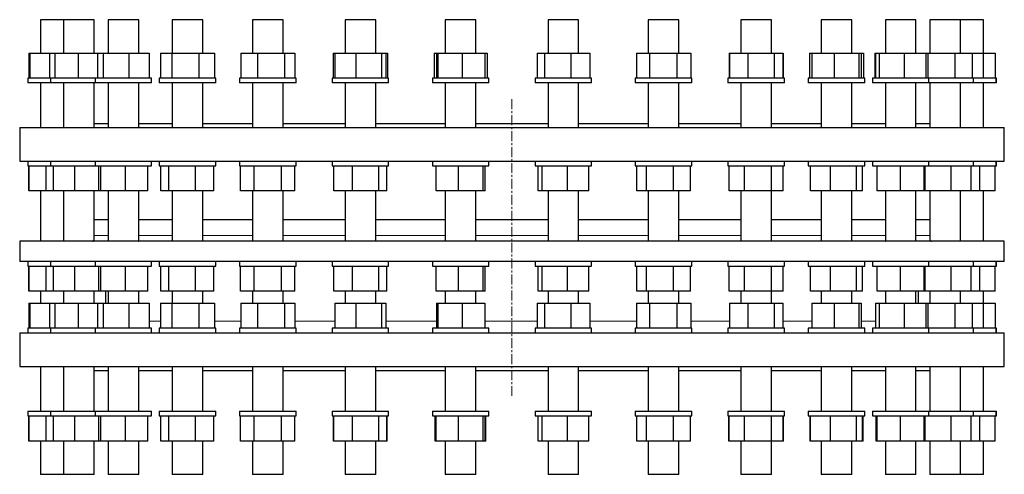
# Model space of a CAD drawing. Header units: millimetres. Extents: x 117 to 2398, y 114 to 2203.
# Tile 1 of 4: x 155 to 1410, y 114 to 694. Entities that reach past the tile are written whole.
import ezdxf

# ---------------------------------------------------------------- set-up
doc = ezdxf.new("R2010")
doc.units = ezdxf.units.MM
doc.linetypes.add('CENTERX2', pattern=[20.32, 12.7, -2.54, 2.54, -2.54])
doc.layers.add('FORMAT', color=7, linetype='Continuous')

msp = doc.modelspace()

# ---------------------------------------------------------------- linework, layer by layer
at = {"color": 7, "linetype": 'Continuous', "lineweight": 25}
for p, q in [((182, 694.4), (182, 651.9)), ((211.2, 694.4), (182, 694.4)), ((211.2, 694.4), (211.2, 651.9)), ((250.2, 694.4), (211.2, 694.4)), ((250.2, 651.9), (250.2, 694.4)), ((250.2, 651.9), (250.2, 694.4)), ((250.2, 694.4), (250.2, 694.4)), ((268, 694.4), (268, 651.9)), ((268.2, 694.4), (268, 694.4)), ((307, 694.4), (268.2, 694.4)), ((307, 651.9), (307, 694.4)), ((307, 651.9), (307, 694.4)), ((307, 694.4), (307, 694.4)), ((349.7, 694.4), (349.7, 651.9)), ((351, 694.4), (349.7, 694.4)), ((388.7, 694.4), (351, 694.4)), ((388.7, 651.9), (388.7, 694.4)), ((388.7, 651.9), (388.7, 694.4)), ((388.7, 694.4), (388.7, 694.4)), ((452.1, 694.4), (452.1, 651.9)), ((455.4, 694.4), (452.1, 694.4)), ((491.1, 694.4), (455.4, 694.4)), ((491.1, 651.9), (491.1, 694.4)), ((491.1, 651.9), (491.1, 694.4)), ((491.1, 694.4), (491.1, 694.4)), ((570.1, 694.4), (570.1, 651.9)), ((576.3, 694.4), (570.1, 694.4)), ((609.1, 694.4), (576.3, 694.4)), ((609.1, 651.9), (609.1, 694.4)), ((609.1, 651.9), (609.1, 694.4)), ((609.1, 694.4), (609.1, 694.4)), ((697.8, 694.4), (697.8, 651.9)), ((707.5, 694.4), (697.8, 694.4)), ((736.8, 694.4), (707.5, 694.4)), ((736.8, 651.9), (736.8, 694.4)), ((736.8, 651.9), (736.8, 694.4)), ((736.8, 694.4), (736.8, 694.4)), ((828.8, 694.4), (828.8, 651.9)), ((842.5, 694.4), (828.8, 694.4)), ((867.8, 694.4), (842.5, 694.4)), ((867.8, 651.9), (867.8, 694.4)), ((867.8, 651.9), (867.8, 694.4)), ((867.8, 694.4), (867.8, 694.4)), ((956.5, 694.4), (956.5, 651.9)), ((974.5, 694.4), (956.5, 694.4)), ((995.5, 694.4), (974.5, 694.4)), ((995.5, 651.9), (995.5, 694.4)), ((995.6, 694.4), (995.5, 694.4)), ((995.6, 651.9), (995.6, 694.4)), ((1074.6, 694.4), (1074.6, 651.9)), ((1096.9, 694.4), (1074.6, 694.4)), ((1113.6, 694.4), (1096.9, 694.4)), ((1113.6, 651.9), (1113.6, 694.4)), ((1113.6, 651.9), (1113.6, 694.4)), ((1113.6, 694.4), (1113.6, 694.4)), ((1177, 694.4), (1177, 651.9)), ((1203.5, 694.4), (1177, 694.4)), ((1216, 694.4), (1203.5, 694.4)), ((1216, 651.9), (1216, 694.4)), ((1216, 651.9), (1216, 694.4)), ((1216, 694.4), (1216, 694.4)), ((1258.7, 694.4), (1258.7, 651.9)), ((1289.1, 694.4), (1258.7, 694.4)), ((1297.7, 694.4), (1289.1, 694.4)), ((1297.7, 651.9), (1297.7, 694.4)), ((1297.7, 651.9), (1297.7, 694.4)), ((1297.7, 694.4), (1297.7, 694.4)), ((1315.5, 694.4), (1315.5, 651.9)), ((1349.2, 694.4), (1315.5, 694.4)), ((1354.5, 694.4), (1349.2, 694.4)), ((1354.5, 651.9), (1354.5, 694.4)), ((1381, 694.4), (1354.5, 694.4)), ((1383.6, 694.4), (1381, 694.4)), ((1383.6, 651.9), (1383.6, 694.4)), ((1383.7, 694.4), (1383.6, 694.4)), ((1383.7, 651.9), (1383.7, 694.4)), ((166.9, 651.9), (166.9, 619.9)), ((166.9, 651.9), (168.2, 651.9)), ((168.2, 651.9), (168.2, 619.9)), ((168.2, 651.9), (193.2, 651.9)), ((193.2, 651.9), (193.2, 619.9)), ((193.2, 651.9), (200.3, 651.9)), ((200.3, 651.9), (200.3, 619.9)), ((200.3, 651.9), (230, 651.9)), ((230, 651.9), (230, 619.9)), ((230, 651.9), (254.6, 651.9)), ((254.6, 651.9), (254.6, 619.9)), ((254.6, 651.9), (261.7, 651.9)), ((261.7, 651.9), (261.7, 619.9)), ((261.7, 651.9), (294.6, 651.9)), ((294.6, 651.9), (294.6, 619.9)), ((294.6, 651.9), (320.4, 651.9)), ((320.4, 651.9), (320.4, 619.9)), ((334.7, 651.9), (334.7, 619.9)), ((334.7, 651.9), (349.1, 651.9)), ((349.1, 651.9), (349.1, 619.9)), ((349.1, 651.9), (383.6, 651.9)), ((383.6, 651.9), (383.6, 619.9)), ((383.6, 651.9), (403.7, 651.9)), ((403.7, 651.9), (403.7, 619.9)), ((437.2, 651.9), (437.2, 619.9)), ((437.2, 651.9), (458.4, 651.9)), ((458.4, 651.9), (458.4, 619.9)), ((458.4, 651.9), (492.7, 651.9)), ((492.7, 651.9), (492.7, 619.9)), ((492.7, 651.9), (505.9, 651.9)), ((505.9, 651.9), (505.9, 619.9)), ((555, 651.9), (555, 619.9)), ((555, 651.9), (557.1, 651.9)), ((557.1, 651.9), (557.1, 619.9)), ((557.1, 651.9), (583.8, 651.9)), ((583.8, 651.9), (583.8, 619.9)), ((583.8, 651.9), (616.3, 651.9)), ((616.3, 651.9), (616.3, 619.9)), ((616.3, 651.9), (622.1, 651.9)), ((622.1, 651.9), (622.1, 619.9)), ((622.1, 651.9), (624.3, 651.9)), ((624.3, 651.9), (624.3, 619.9)), ((683.7, 651.9), (683.7, 619.9)), ((683.7, 651.9), (686.4, 651.9)), ((686.4, 651.9), (686.4, 619.9)), ((686.4, 651.9), (688.4, 651.9)), ((688.4, 651.9), (688.4, 619.9)), ((688.4, 651.9), (719.3, 651.9)), ((719.3, 651.9), (719.3, 619.9)), ((719.3, 651.9), (748.3, 651.9)), ((748.3, 651.9), (748.3, 619.9)), ((748.3, 651.9), (751, 651.9)), ((751, 651.9), (751, 619.9)), ((814.7, 651.9), (814.7, 619.9)), ((814.7, 651.9), (824.3, 651.9)), ((824.3, 651.9), (824.3, 619.9)), ((824.3, 651.9), (857.9, 651.9)), ((857.9, 651.9), (857.9, 619.9)), ((857.9, 651.9), (881.9, 651.9)), ((881.9, 651.9), (881.9, 619.9)), ((941.4, 651.9), (941.4, 619.9)), ((941.4, 651.9), (958.2, 651.9)), ((958.2, 651.9), (958.2, 619.9)), ((958.2, 651.9), (992.8, 651.9)), ((992.8, 651.9), (992.8, 619.9)), ((992.8, 651.9), (1010.7, 651.9)), ((1010.7, 651.9), (1010.7, 619.9)), ((1059.7, 651.9), (1059.7, 619.9)), ((1059.7, 651.9), (1060.2, 651.9)), ((1060.2, 651.9), (1060.2, 619.9)), ((1060.2, 651.9), (1083.3, 651.9)), ((1083.3, 651.9), (1083.3, 619.9)), ((1083.3, 651.9), (1117.2, 651.9)), ((1117.2, 651.9), (1117.2, 619.9)), ((1117.2, 651.9), (1128, 651.9)), ((1128, 651.9), (1128, 619.9)), ((1128, 651.9), (1128.4, 651.9)), ((1128.4, 651.9), (1128.4, 619.9)), ((1162, 651.9), (1162, 619.9)), ((1162, 651.9), (1165, 651.9)), ((1165, 651.9), (1165, 619.9)), ((1165, 651.9), (1193.3, 651.9)), ((1193.3, 651.9), (1193.3, 619.9)), ((1193.3, 651.9), (1224.7, 651.9)), ((1224.7, 651.9), (1224.7, 619.9)), ((1224.7, 651.9), (1227.9, 651.9)), ((1227.9, 651.9), (1227.9, 619.9)), ((1227.9, 651.9), (1231, 651.9)), ((1231, 651.9), (1231, 619.9)), ((1245.3, 651.9), (1245.3, 619.9)), ((1245.3, 651.9), (1246.1, 651.9)), ((1246.1, 651.9), (1246.1, 619.9)), ((1246.1, 651.9), (1250.7, 651.9)), ((1250.7, 651.9), (1250.7, 619.9)), ((1250.7, 651.9), (1282.7, 651.9)), ((1282.7, 651.9), (1282.7, 619.9)), ((1282.7, 651.9), (1310.2, 651.9)), ((1310.2, 651.9), (1310.2, 619.9)), ((1310.2, 651.9), (1312.9, 651.9)), ((1312.9, 651.9), (1312.9, 619.9)), ((1312.9, 651.9), (1347.1, 651.9)), ((1347.1, 651.9), (1347.1, 619.9)), ((1347.1, 651.9), (1369.2, 651.9)), ((1369.2, 651.9), (1369.2, 619.9)), ((1369.2, 651.9), (1383.2, 651.9)), ((1383.2, 651.9), (1383.2, 619.9)), ((1383.2, 651.9), (1398.7, 651.9)), ((1398.7, 651.9), (1398.7, 619.9)), ((165.5, 619.9), (165.5, 613.9)), ((166.9, 619.9), (165.5, 619.9)), ((194.7, 619.9), (166.9, 619.9)), ((194.7, 619.9), (194.7, 613.9)), ((199.2, 619.9), (194.7, 619.9)), ((251.5, 619.9), (199.2, 619.9)), ((251.5, 619.9), (251.5, 613.9)), ((260.7, 619.9), (251.5, 619.9)), ((323.5, 619.9), (260.7, 619.9)), ((323.5, 613.9), (323.5, 619.9)), ((323.5, 613.9), (323.5, 619.9)), ((323.5, 619.9), (323.5, 619.9)), ((333.2, 619.9), (333.2, 613.9)), ((348.4, 619.9), (333.2, 619.9)), ((405.2, 619.9), (348.4, 619.9)), ((405.2, 613.9), (405.2, 619.9)), ((405.2, 613.9), (405.2, 619.9)), ((405.2, 619.9), (405.2, 619.9)), ((435.6, 619.9), (435.6, 613.9)), ((457.8, 619.9), (435.6, 619.9)), ((507.6, 619.9), (457.8, 619.9)), ((507.6, 613.9), (507.6, 619.9)), ((507.6, 613.9), (507.6, 619.9)), ((507.6, 619.9), (507.6, 619.9)), ((553.6, 619.9), (553.6, 613.9)), ((583.6, 619.9), (553.6, 619.9)), ((625.6, 619.9), (583.6, 619.9)), ((625.6, 613.9), (625.6, 619.9)), ((625.6, 613.9), (625.6, 619.9)), ((625.6, 619.9), (625.6, 619.9)), ((681.3, 619.9), (681.3, 613.9)), ((719.4, 619.9), (681.3, 619.9)), ((753.3, 619.9), (719.4, 619.9)), ((753.3, 613.9), (753.3, 619.9)), ((753.3, 613.9), (753.3, 619.9)), ((753.3, 619.9), (753.3, 619.9)), ((812.3, 619.9), (812.3, 613.9)), ((858.3, 619.9), (812.3, 619.9)), ((884.3, 619.9), (858.3, 619.9)), ((884.3, 613.9), (884.3, 619.9)), ((884.3, 613.9), (884.3, 619.9)), ((884.3, 619.9), (884.3, 619.9)), ((940, 619.9), (940, 613.9)), ((993.5, 619.9), (940, 619.9)), ((1012, 619.9), (993.5, 619.9)), ((1012, 613.9), (1012, 619.9)), ((1012.1, 619.9), (1012, 619.9)), ((1012.1, 613.9), (1012.1, 619.9)), ((1058.1, 619.9), (1058.1, 613.9)), ((1118.1, 619.9), (1058.1, 619.9)), ((1130.1, 619.9), (1118.1, 619.9)), ((1130.1, 613.9), (1130.1, 619.9)), ((1130.1, 613.9), (1130.1, 619.9)), ((1130.1, 619.9), (1130.1, 619.9)), ((1160.5, 619.9), (1160.5, 613.9)), ((1225.9, 619.9), (1160.5, 619.9)), ((1232.5, 619.9), (1225.9, 619.9)), ((1232.5, 613.9), (1232.5, 619.9)), ((1232.5, 613.9), (1232.5, 619.9)), ((1232.5, 619.9), (1232.5, 619.9)), ((1242.2, 619.9), (1242.2, 613.9)), ((1311.4, 619.9), (1242.2, 619.9)), ((1314.2, 619.9), (1311.4, 619.9)), ((1314.2, 613.9), (1314.2, 619.9)), ((1370.5, 619.9), (1314.2, 619.9)), ((1371, 619.9), (1370.5, 619.9)), ((1371, 613.9), (1371, 619.9)), ((1400.1, 619.9), (1371, 619.9)), ((1400.1, 613.9), (1400.1, 619.9)), ((1400.2, 619.9), (1400.1, 619.9)), ((1400.2, 613.9), (1400.2, 619.9)), ((166.9, 613.9), (165.5, 613.9)), ((194.7, 613.9), (166.9, 613.9)), ((182, 613.9), (182, 556.9)), ((199.2, 613.9), (194.7, 613.9)), ((251.5, 613.9), (199.2, 613.9)), ((211.2, 613.9), (211.2, 556.9)), ((250.2, 556.9), (250.2, 613.9)), ((250.2, 561.9), (250.2, 613.9)), ((260.7, 613.9), (251.5, 613.9)), ((323.5, 613.9), (260.7, 613.9)), ((268, 613.9), (268, 556.9)), ((307, 556.9), (307, 613.9)), ((307, 561.9), (307, 613.9)), ((323.5, 613.9), (323.5, 613.9)), ((348.4, 613.9), (333.2, 613.9)), ((405.2, 613.9), (348.4, 613.9)), ((349.7, 613.9), (349.7, 556.9)), ((388.7, 556.9), (388.7, 613.9)), ((388.7, 561.9), (388.7, 613.9)), ((405.2, 613.9), (405.2, 613.9)), ((457.8, 613.9), (435.6, 613.9)), ((452.1, 613.9), (452.1, 556.9)), ((507.6, 613.9), (457.8, 613.9)), ((491.1, 556.9), (491.1, 613.9)), ((491.1, 561.9), (491.1, 613.9)), ((507.6, 613.9), (507.6, 613.9)), ((583.6, 613.9), (553.6, 613.9)), ((570.1, 613.9), (570.1, 556.9)), ((625.6, 613.9), (583.6, 613.9)), ((609.1, 556.9), (609.1, 613.9)), ((609.1, 561.9), (609.1, 613.9)), ((625.6, 613.9), (625.6, 613.9)), ((719.4, 613.9), (681.3, 613.9)), ((697.8, 613.9), (697.8, 556.9)), ((753.3, 613.9), (719.4, 613.9)), ((736.8, 556.9), (736.8, 613.9)), ((736.8, 561.9), (736.8, 613.9)), ((753.3, 613.9), (753.3, 613.9)), ((858.3, 613.9), (812.3, 613.9)), ((828.8, 613.9), (828.8, 556.9)), ((884.3, 613.9), (858.3, 613.9)), ((867.8, 556.9), (867.8, 613.9)), ((867.8, 561.9), (867.8, 613.9)), ((884.3, 613.9), (884.3, 613.9)), ((993.5, 613.9), (940, 613.9)), ((956.5, 613.9), (956.5, 556.9)), ((1012, 613.9), (993.5, 613.9)), ((995.5, 556.9), (995.5, 613.9)), ((995.6, 561.9), (995.6, 613.9)), ((1012.1, 613.9), (1012, 613.9)), ((1118.1, 613.9), (1058.1, 613.9)), ((1074.6, 613.9), (1074.6, 556.9)), ((1113.6, 556.9), (1113.6, 613.9)), ((1113.6, 561.9), (1113.6, 613.9)), ((1130.1, 613.9), (1118.1, 613.9)), ((1130.1, 613.9), (1130.1, 613.9)), ((1225.9, 613.9), (1160.5, 613.9)), ((1177, 613.9), (1177, 556.9)), ((1216, 556.9), (1216, 613.9)), ((1216, 561.9), (1216, 613.9)), ((1232.5, 613.9), (1225.9, 613.9)), ((1232.5, 613.9), (1232.5, 613.9)), ((1311.4, 613.9), (1242.2, 613.9)), ((1258.7, 613.9), (1258.7, 556.9)), ((1297.7, 556.9), (1297.7, 613.9)), ((1297.7, 561.9), (1297.7, 613.9)), ((1314.2, 613.9), (1311.4, 613.9)), ((1370.5, 613.9), (1314.2, 613.9)), ((1315.5, 613.9), (1315.5, 556.9)), ((1354.5, 556.9), (1354.5, 613.9)), ((1371, 613.9), (1370.5, 613.9)), ((1400.1, 613.9), (1371, 613.9)), ((1383.6, 556.9), (1383.6, 613.9)), ((1383.7, 556.9), (1383.7, 613.9)), ((1400.2, 613.9), (1400.1, 613.9)), ((155.3, 556.9), (155.3, 513.9)), ((155.3, 556.9), (1410.3, 556.9)), ((250.2, 561.9), (268, 561.9)), ((307, 561.9), (349.7, 561.9)), ((388.7, 561.9), (452.1, 561.9)), ((491.1, 561.9), (570.1, 561.9)), ((609.1, 561.9), (697.8, 561.9)), ((736.8, 561.9), (828.8, 561.9)), ((867.8, 561.9), (956.6, 561.9)), ((995.6, 561.9), (1074.6, 561.9)), ((1113.6, 561.9), (1177, 561.9)), ((1216, 561.9), (1258.7, 561.9)), ((1297.7, 561.9), (1315.5, 561.9)), ((1410.3, 513.9), (1410.3, 556.9)), ((155.3, 513.9), (1410.3, 513.9)), ((165.5, 513.9), (165.5, 507.9)), ((165.5, 507.9), (194.7, 507.9)), ((167, 475.9), (167, 507.9)), ((167.3, 475.9), (167.3, 507.9)), ((188.9, 475.9), (188.9, 507.9)), ((194.7, 513.9), (194.7, 507.9)), ((194.7, 507.9), (251.5, 507.9)), ((198.4, 475.9), (198.4, 507.9)), ((225.5, 475.9), (225.5, 507.9)), ((251.5, 513.9), (251.5, 507.9)), ((251.5, 507.9), (319.9, 507.9)), ((256.3, 475.9), (256.3, 507.9)), ((258.9, 475.9), (258.9, 507.9)), ((290.1, 475.9), (290.1, 507.9)), ((318.7, 475.9), (318.7, 507.9)), ((319.9, 507.9), (323.5, 507.9)), ((323.5, 507.9), (323.5, 513.9)), ((333.2, 513.9), (333.2, 507.9)), ((333.2, 507.9), (404.3, 507.9)), ((335.4, 475.9), (335.4, 507.9)), ((345.6, 475.9), (345.6, 507.9)), ((379.4, 475.9), (379.4, 507.9)), ((402.9, 475.9), (402.9, 507.9)), ((404.3, 507.9), (405.2, 507.9)), ((405.2, 507.9), (405.2, 513.9)), ((435.6, 513.9), (435.6, 507.9)), ((435.6, 507.9), (507.6, 507.9)), ((436.9, 475.9), (436.9, 507.9)), ((454.3, 475.9), (454.3, 507.9)), ((488.9, 475.9), (488.9, 507.9)), ((506.2, 475.9), (506.2, 507.9)), ((507.6, 507.9), (507.6, 513.9)), ((553.6, 513.9), (553.6, 507.9)), ((553.6, 507.9), (625.6, 507.9)), ((555.8, 475.9), (555.8, 507.9)), ((579.4, 475.9), (579.4, 507.9)), ((613.2, 475.9), (613.2, 507.9)), ((623.4, 475.9), (623.4, 507.9)), ((625.6, 507.9), (625.6, 513.9)), ((681.3, 513.9), (681.3, 507.9)), ((681.3, 507.9), (753.3, 507.9)), ((686.1, 475.9), (686.1, 507.9)), ((714.7, 475.9), (714.7, 507.9)), ((745.9, 475.9), (745.9, 507.9)), ((748.5, 475.9), (748.5, 507.9)), ((753.3, 507.9), (753.3, 513.9)), ((812.3, 513.9), (812.3, 507.9)), ((812.3, 507.9), (884.3, 507.9)), ((816.1, 475.9), (816.1, 507.9)), ((821.2, 475.9), (821.2, 507.9)), ((853.5, 475.9), (853.5, 507.9)), ((880.6, 475.9), (880.6, 507.9)), ((884.3, 507.9), (884.3, 513.9)), ((940, 513.9), (940, 507.9)), ((940, 507.9), (1012, 507.9)), ((941.8, 475.9), (941.8, 507.9)), ((954.4, 475.9), (954.4, 507.9)), ((988.7, 475.9), (988.7, 507.9)), ((1010.3, 475.9), (1010.3, 507.9)), ((1012, 507.9), (1012, 513.9)), ((1058.1, 513.9), (1058.1, 507.9)), ((1058.1, 507.9), (1130.1, 507.9)), ((1059.5, 475.9), (1059.5, 507.9)), ((1079, 475.9), (1079, 507.9)), ((1113.6, 475.9), (1113.6, 507.9)), ((1128.6, 475.9), (1128.6, 507.9)), ((1130.1, 507.9), (1130.1, 513.9)), ((1160.5, 513.9), (1160.5, 507.9)), ((1160.5, 507.9), (1232.5, 507.9)), ((1163.4, 475.9), (1163.4, 507.9)), ((1188.8, 475.9), (1188.8, 507.9)), ((1221.9, 475.9), (1221.9, 507.9)), ((1229.6, 475.9), (1229.6, 507.9)), ((1232.5, 507.9), (1232.5, 513.9)), ((1242.2, 513.9), (1242.2, 507.9)), ((1242.2, 507.9), (1314.2, 507.9)), ((1248.2, 475.9), (1248.2, 507.9)), ((1278.2, 475.9), (1278.2, 507.9)), ((1308.2, 475.9), (1308.2, 507.9)), ((1309.6, 475.9), (1309.6, 507.9)), ((1314.2, 507.9), (1314.2, 513.9)), ((1314.2, 507.9), (1371, 507.9)), ((1342.7, 475.9), (1342.7, 507.9)), ((1368.1, 475.9), (1368.1, 507.9)), ((1371, 507.9), (1371, 513.9)), ((1371, 507.9), (1400.1, 507.9)), ((1379.2, 475.9), (1379.2, 507.9)), ((1398.7, 475.9), (1398.7, 507.9)), ((1400.1, 507.9), (1400.1, 513.9)), ((1400.1, 507.9), (1400.2, 507.9)), ((1400.2, 507.9), (1400.2, 513.9)), ((167.3, 475.9), (167, 475.9)), ((188.9, 475.9), (167.3, 475.9)), ((182, 475.9), (182, 411.9)), ((198.4, 475.9), (188.9, 475.9)), ((225.5, 475.9), (198.4, 475.9)), ((211.2, 475.9), (211.2, 411.9)), ((256.3, 475.9), (225.5, 475.9)), ((250.2, 413.6), (250.2, 475.9)), ((258.9, 475.9), (256.3, 475.9)), ((290.1, 475.9), (258.9, 475.9)), ((268, 475.9), (268, 411.9)), ((318.7, 475.9), (290.1, 475.9)), ((307, 412.5), (307, 475.9)), ((345.6, 475.9), (335.4, 475.9)), ((379.4, 475.9), (345.6, 475.9)), ((349.7, 475.9), (349.7, 411.9)), ((402.9, 475.9), (379.4, 475.9)), ((388.7, 411.9), (388.7, 475.9)), ((454.3, 475.9), (436.9, 475.9)), ((452.1, 475.9), (452.1, 411.9)), ((488.9, 475.9), (454.3, 475.9)), ((506.2, 475.9), (488.9, 475.9)), ((491.1, 411.9), (491.1, 475.9)), ((579.4, 475.9), (555.8, 475.9)), ((570.1, 475.9), (570.1, 411.9)), ((613.2, 475.9), (579.4, 475.9)), ((609.1, 411.9), (609.1, 475.9)), ((623.4, 475.9), (613.2, 475.9)), ((714.7, 475.9), (686.1, 475.9)), ((697.8, 475.9), (697.8, 411.9)), ((745.9, 475.9), (714.7, 475.9)), ((736.8, 411.9), (736.8, 475.9)), ((748.5, 475.9), (745.9, 475.9)), ((821.2, 475.9), (816.1, 475.9)), ((853.5, 475.9), (821.2, 475.9)), ((828.8, 475.9), (828.8, 411.9)), ((880.6, 475.9), (853.5, 475.9)), ((867.8, 411.9), (867.8, 475.9)), ((954.4, 475.9), (941.8, 475.9)), ((988.7, 475.9), (954.4, 475.9)), ((956.5, 475.9), (956.5, 411.9)), ((1010.3, 475.9), (988.7, 475.9)), ((995.5, 411.9), (995.5, 475.9)), ((1079, 475.9), (1059.5, 475.9)), ((1074.6, 475.9), (1074.6, 411.9)), ((1113.6, 475.9), (1079, 475.9)), ((1113.6, 411.9), (1113.6, 475.9)), ((1128.6, 475.9), (1113.6, 475.9)), ((1188.8, 475.9), (1163.4, 475.9)), ((1177, 475.9), (1177, 411.9)), ((1221.9, 475.9), (1188.8, 475.9)), ((1216, 411.9), (1216, 475.9)), ((1229.6, 475.9), (1221.9, 475.9)), ((1278.2, 475.9), (1248.2, 475.9)), ((1258.7, 475.9), (1258.7, 412.5)), ((1308.2, 475.9), (1278.2, 475.9)), ((1297.7, 411.9), (1297.7, 475.9)), ((1309.6, 475.9), (1308.2, 475.9)), ((1342.7, 475.9), (1309.6, 475.9)), ((1315.5, 475.9), (1315.5, 413.6)), ((1368.1, 475.9), (1342.7, 475.9)), ((1354.5, 411.9), (1354.5, 475.9)), ((1379.2, 475.9), (1368.1, 475.9)), ((1398.7, 475.9), (1379.2, 475.9)), ((1383.6, 411.9), (1383.6, 475.9)), ((1383.7, 411.9), (1383.7, 475.9)), ((268, 438.9), (250.2, 438.9)), ((349.7, 438.9), (307, 438.9)), ((452.1, 438.9), (388.7, 438.9)), ((570.1, 438.9), (491.1, 438.9)), ((697.8, 438.9), (609.1, 438.9)), ((828.8, 438.9), (736.8, 438.9)), ((956.5, 438.9), (867.8, 438.9)), ((1074.6, 438.9), (995.5, 438.9)), ((1177, 438.9), (1113.6, 438.9)), ((1258.7, 438.9), (1216, 438.9)), ((1315.5, 438.9), (1297.7, 438.9)), ((155.3, 411.9), (155.3, 385.9)), ((1410.3, 411.9), (155.3, 411.9)), ((1410.3, 385.9), (1410.3, 411.9)), ((1410.3, 385.9), (155.3, 385.9)), ((165.5, 385.9), (165.5, 379.9)), ((165.5, 379.9), (194.7, 379.9)), ((167, 347.9), (167, 379.9)), ((167.3, 347.9), (167.3, 379.9)), ((188.9, 347.9), (188.9, 379.9)), ((194.7, 385.9), (194.7, 379.9)), ((194.7, 379.9), (251.5, 379.9)), ((198.4, 347.9), (198.4, 379.9)), ((225.5, 347.9), (225.5, 379.9)), ((251.5, 385.9), (251.5, 379.9)), ((251.5, 379.9), (319.9, 379.9)), ((256.3, 347.9), (256.3, 379.9)), ((258.9, 347.9), (258.9, 379.9)), ((290.1, 347.9), (290.1, 379.9)), ((318.7, 347.9), (318.7, 379.9)), ((319.9, 379.9), (323.5, 379.9)), ((323.5, 379.9), (323.5, 385.9)), ((333.2, 385.9), (333.2, 379.9)), ((333.2, 379.9), (404.3, 379.9)), ((335.4, 347.9), (335.4, 379.9)), ((345.6, 347.9), (345.6, 379.9)), ((379.4, 347.9), (379.4, 379.9)), ((402.9, 347.9), (402.9, 379.9)), ((404.3, 379.9), (405.2, 379.9)), ((405.2, 379.9), (405.2, 385.9)), ((435.6, 385.9), (435.6, 379.9)), ((435.6, 379.9), (507.6, 379.9)), ((436.9, 347.9), (436.9, 379.9)), ((454.3, 347.9), (454.3, 379.9)), ((488.9, 347.9), (488.9, 379.9)), ((506.2, 347.9), (506.2, 379.9)), ((507.6, 379.9), (507.6, 385.9)), ((553.6, 385.9), (553.6, 379.9)), ((553.6, 379.9), (625.6, 379.9)), ((555.8, 347.9), (555.8, 379.9)), ((579.4, 347.9), (579.4, 379.9)), ((613.2, 347.9), (613.2, 379.9)), ((623.4, 347.9), (623.4, 379.9)), ((625.6, 379.9), (625.6, 385.9)), ((681.3, 385.9), (681.3, 379.9)), ((681.3, 379.9), (753.3, 379.9)), ((686.1, 347.9), (686.1, 379.9)), ((714.7, 347.9), (714.7, 379.9)), ((745.9, 347.9), (745.9, 379.9)), ((748.5, 347.9), (748.5, 379.9)), ((753.3, 379.9), (753.3, 385.9)), ((812.3, 385.9), (812.3, 379.9)), ((812.3, 379.9), (884.3, 379.9)), ((816.1, 347.9), (816.1, 379.9)), ((821.2, 347.9), (821.2, 379.9)), ((853.5, 347.9), (853.5, 379.9)), ((880.6, 347.9), (880.6, 379.9)), ((884.3, 379.9), (884.3, 385.9)), ((940, 385.9), (940, 379.9)), ((940, 379.9), (1012, 379.9)), ((941.8, 347.9), (941.8, 379.9)), ((954.4, 347.9), (954.4, 379.9)), ((988.7, 347.9), (988.7, 379.9)), ((1010.3, 347.9), (1010.3, 379.9)), ((1012, 379.9), (1012, 385.9)), ((1058.1, 385.9), (1058.1, 379.9)), ((1058.1, 379.9), (1130.1, 379.9)), ((1059.5, 347.9), (1059.5, 379.9)), ((1079, 347.9), (1079, 379.9)), ((1113.6, 347.9), (1113.6, 379.9)), ((1128.6, 347.9), (1128.6, 379.9)), ((1130.1, 379.9), (1130.1, 385.9)), ((1160.5, 385.9), (1160.5, 379.9)), ((1160.5, 379.9), (1232.5, 379.9)), ((1163.4, 347.9), (1163.4, 379.9)), ((1188.8, 347.9), (1188.8, 379.9)), ((1221.9, 347.9), (1221.9, 379.9)), ((1229.6, 347.9), (1229.6, 379.9)), ((1232.5, 379.9), (1232.5, 385.9)), ((1242.2, 385.9), (1242.2, 379.9)), ((1242.2, 379.9), (1314.2, 379.9)), ((1248.2, 347.9), (1248.2, 379.9)), ((1278.2, 347.9), (1278.2, 379.9)), ((1308.2, 347.9), (1308.2, 379.9)), ((1309.6, 347.9), (1309.6, 379.9)), ((1314.2, 379.9), (1314.2, 385.9)), ((1314.2, 379.9), (1371, 379.9)), ((1342.7, 347.9), (1342.7, 379.9)), ((1368.1, 347.9), (1368.1, 379.9)), ((1371, 379.9), (1371, 385.9)), ((1371, 379.9), (1400.1, 379.9)), ((1379.2, 347.9), (1379.2, 379.9)), ((1398.7, 347.9), (1398.7, 379.9)), ((1400.1, 379.9), (1400.1, 385.9)), ((1400.1, 379.9), (1400.2, 379.9)), ((1400.2, 379.9), (1400.2, 385.9)), ((167.3, 347.9), (167, 347.9)), ((188.9, 347.9), (167.3, 347.9)), ((182, 347.9), (182, 332.9)), ((198.4, 347.9), (188.9, 347.9)), ((225.5, 347.9), (198.4, 347.9)), ((211.2, 347.9), (211.2, 332.9)), ((256.3, 347.9), (225.5, 347.9)), ((250.2, 332.9), (250.2, 347.9)), ((250.2, 332.9), (250.2, 347.9)), ((258.9, 347.9), (256.3, 347.9)), ((290.1, 347.9), (258.9, 347.9)), ((264.8, 347.9), (264.8, 332.9)), ((268, 347.9), (268, 332.9)), ((318.7, 347.9), (290.1, 347.9)), ((307, 332.9), (307, 347.9)), ((345.6, 347.9), (335.4, 347.9)), ((379.4, 347.9), (345.6, 347.9)), ((349.7, 347.9), (349.7, 332.9)), ((402.9, 347.9), (379.4, 347.9)), ((388.7, 332.9), (388.7, 347.9)), ((454.3, 347.9), (436.9, 347.9)), ((452.1, 347.9), (452.1, 332.9)), ((488.9, 347.9), (454.3, 347.9)), ((506.2, 347.9), (488.9, 347.9)), ((491.1, 332.9), (491.1, 347.9)), ((579.4, 347.9), (555.8, 347.9)), ((570.1, 347.9), (570.1, 332.9)), ((613.2, 347.9), (579.4, 347.9)), ((609.1, 332.9), (609.1, 347.9)), ((623.4, 347.9), (613.2, 347.9)), ((714.7, 347.9), (686.1, 347.9)), ((697.8, 347.9), (697.8, 332.9)), ((745.9, 347.9), (714.7, 347.9)), ((736.8, 332.9), (736.8, 347.9)), ((748.5, 347.9), (745.9, 347.9)), ((821.2, 347.9), (816.1, 347.9)), ((853.5, 347.9), (821.2, 347.9)), ((828.8, 347.9), (828.8, 332.9)), ((880.6, 347.9), (853.5, 347.9)), ((867.8, 332.9), (867.8, 347.9)), ((954.4, 347.9), (941.8, 347.9)), ((988.7, 347.9), (954.4, 347.9)), ((956.5, 347.9), (956.5, 332.9)), ((1010.3, 347.9), (988.7, 347.9)), ((995.5, 332.9), (995.5, 347.9)), ((1079, 347.9), (1059.5, 347.9)), ((1074.6, 347.9), (1074.6, 332.9)), ((1113.6, 347.9), (1079, 347.9)), ((1113.6, 332.9), (1113.6, 347.9)), ((1128.6, 347.9), (1113.6, 347.9)), ((1188.8, 347.9), (1163.4, 347.9)), ((1177, 347.9), (1177, 332.9)), ((1221.9, 347.9), (1188.8, 347.9)), ((1216, 332.9), (1216, 347.9)), ((1229.6, 347.9), (1221.9, 347.9)), ((1278.2, 347.9), (1248.2, 347.9)), ((1258.7, 347.9), (1258.7, 332.9)), ((1308.2, 347.9), (1278.2, 347.9)), ((1297.7, 332.9), (1297.7, 347.9)), ((1300.8, 332.9), (1300.8, 347.9)), ((1309.6, 347.9), (1308.2, 347.9)), ((1342.7, 347.9), (1309.6, 347.9)), ((1315.5, 347.9), (1315.5, 332.9)), ((1368.1, 347.9), (1342.7, 347.9)), ((1354.5, 332.9), (1354.5, 347.9)), ((1379.2, 347.9), (1368.1, 347.9)), ((1398.7, 347.9), (1379.2, 347.9)), ((1383.6, 332.9), (1383.6, 347.9)), ((1383.7, 332.9), (1383.7, 347.9)), ((166.9, 332.9), (166.9, 300.9)), ((166.9, 332.9), (168.2, 332.9)), ((168.2, 332.9), (168.2, 300.9)), ((168.2, 332.9), (193.2, 332.9)), ((193.2, 332.9), (193.2, 300.9)), ((193.2, 332.9), (200.3, 332.9)), ((200.3, 332.9), (200.3, 300.9)), ((200.3, 332.9), (230, 332.9)), ((230, 332.9), (230, 300.9)), ((230, 332.9), (254.6, 332.9)), ((254.6, 332.9), (254.6, 300.9)), ((254.6, 332.9), (261.7, 332.9)), ((261.7, 332.9), (261.7, 300.9)), ((261.7, 332.9), (294.6, 332.9)), ((294.6, 332.9), (294.6, 300.9)), ((294.6, 332.9), (320.4, 332.9)), ((320.4, 332.9), (320.4, 300.9)), ((334.7, 332.9), (334.7, 300.9)), ((334.7, 332.9), (349.1, 332.9)), ((349.1, 332.9), (349.1, 300.9)), ((349.1, 332.9), (383.6, 332.9)), ((383.6, 332.9), (383.6, 300.9)), ((383.6, 332.9), (403.7, 332.9)), ((403.7, 332.9), (403.7, 300.9)), ((437.2, 332.9), (437.2, 300.9)), ((437.2, 332.9), (458.4, 332.9)), ((458.4, 332.9), (458.4, 300.9)), ((458.4, 332.9), (492.7, 332.9)), ((492.7, 332.9), (492.7, 300.9)), ((492.7, 332.9), (505.9, 332.9)), ((505.9, 332.9), (505.9, 300.9)), ((557.1, 332.9), (557.1, 300.9)), ((557.1, 332.9), (583.8, 332.9)), ((583.8, 332.9), (583.8, 300.9)), ((583.8, 332.9), (616.3, 332.9)), ((616.3, 332.9), (616.3, 300.9)), ((616.3, 332.9), (622.1, 332.9)), ((622.1, 332.9), (622.1, 300.9)), ((686.4, 332.9), (686.4, 300.9)), ((686.4, 332.9), (688.4, 332.9)), ((688.4, 332.9), (688.4, 300.9)), ((688.4, 332.9), (719.3, 332.9)), ((719.3, 332.9), (719.3, 300.9)), ((719.3, 332.9), (748.3, 332.9)), ((748.3, 332.9), (748.3, 300.9)), ((814.7, 332.9), (814.7, 300.9)), ((814.7, 332.9), (824.3, 332.9)), ((824.3, 332.9), (824.3, 300.9)), ((824.3, 332.9), (857.9, 332.9)), ((857.9, 332.9), (857.9, 300.9)), ((857.9, 332.9), (881.9, 332.9)), ((881.9, 332.9), (881.9, 300.9)), ((941.4, 332.9), (941.4, 300.9)), ((941.4, 332.9), (958.2, 332.9)), ((958.2, 332.9), (958.2, 300.9)), ((958.2, 332.9), (992.8, 332.9)), ((992.8, 332.9), (992.8, 300.9)), ((992.8, 332.9), (1010.7, 332.9)), ((1010.7, 332.9), (1010.7, 300.9)), ((1060.2, 332.9), (1060.2, 300.9)), ((1060.2, 332.9), (1083.3, 332.9)), ((1083.3, 332.9), (1083.3, 300.9)), ((1083.3, 332.9), (1117.2, 332.9)), ((1117.2, 332.9), (1117.2, 300.9)), ((1117.2, 332.9), (1128, 332.9)), ((1128, 332.9), (1128, 300.9)), ((1165, 332.9), (1165, 300.9)), ((1165, 332.9), (1193.3, 332.9)), ((1193.3, 332.9), (1193.3, 300.9)), ((1193.3, 332.9), (1224.7, 332.9)), ((1224.7, 332.9), (1224.7, 300.9)), ((1224.7, 332.9), (1227.9, 332.9)), ((1227.9, 332.9), (1227.9, 300.9)), ((1246.1, 332.9), (1246.1, 300.9)), ((1246.1, 332.9), (1250.7, 332.9)), ((1250.7, 332.9), (1250.7, 300.9)), ((1250.7, 332.9), (1282.7, 332.9)), ((1282.7, 332.9), (1282.7, 300.9)), ((1282.7, 332.9), (1310.2, 332.9)), ((1310.2, 332.9), (1310.2, 300.9)), ((1310.2, 332.9), (1312.9, 332.9)), ((1312.9, 332.9), (1312.9, 300.9)), ((1312.9, 332.9), (1347.1, 332.9)), ((1347.1, 332.9), (1347.1, 300.9)), ((1347.1, 332.9), (1369.2, 332.9)), ((1369.2, 332.9), (1369.2, 300.9)), ((1369.2, 332.9), (1383.2, 332.9)), ((1383.2, 332.9), (1383.2, 300.9)), ((1383.2, 332.9), (1398.7, 332.9)), ((1398.7, 332.9), (1398.7, 300.9)), ((155.3, 294.9), (155.3, 251.9)), ((155.3, 294.9), (1410.3, 294.9)), ((165.5, 300.9), (165.5, 294.9)), ((166.9, 300.9), (165.5, 300.9)), ((194.7, 300.9), (166.9, 300.9)), ((194.7, 300.9), (194.7, 294.9)), ((199.2, 300.9), (194.7, 300.9)), ((251.5, 300.9), (199.2, 300.9)), ((251.5, 300.9), (251.5, 294.9)), ((260.7, 300.9), (251.5, 300.9)), ((323.5, 300.9), (260.7, 300.9)), ((323.5, 294.9), (323.5, 300.9)), ((333.2, 300.9), (333.2, 294.9)), ((348.4, 300.9), (333.2, 300.9)), ((405.2, 300.9), (348.4, 300.9)), ((405.2, 294.9), (405.2, 300.9)), ((435.6, 300.9), (435.6, 294.9)), ((457.8, 300.9), (435.6, 300.9)), ((507.6, 300.9), (457.8, 300.9)), ((507.6, 294.9), (507.6, 300.9)), ((553.6, 300.9), (553.6, 294.9)), ((583.6, 300.9), (553.6, 300.9)), ((625.6, 300.9), (583.6, 300.9)), ((625.6, 294.9), (625.6, 300.9)), ((681.3, 300.9), (681.3, 294.9)), ((719.4, 300.9), (681.3, 300.9)), ((753.3, 300.9), (719.4, 300.9)), ((753.3, 294.9), (753.3, 300.9)), ((812.3, 300.9), (812.3, 294.9)), ((858.3, 300.9), (812.3, 300.9)), ((884.3, 300.9), (858.3, 300.9)), ((884.3, 294.9), (884.3, 300.9)), ((940, 300.9), (940, 294.9)), ((993.5, 300.9), (940, 300.9)), ((1012, 300.9), (993.5, 300.9)), ((1012, 294.9), (1012, 300.9)), ((1058.1, 300.9), (1058.1, 294.9)), ((1118.1, 300.9), (1058.1, 300.9)), ((1130.1, 300.9), (1118.1, 300.9)), ((1130.1, 294.9), (1130.1, 300.9)), ((1160.5, 300.9), (1160.5, 294.9)), ((1225.9, 300.9), (1160.5, 300.9)), ((1232.5, 300.9), (1225.9, 300.9)), ((1232.5, 294.9), (1232.5, 300.9)), ((1242.2, 300.9), (1242.2, 294.9)), ((1311.4, 300.9), (1242.2, 300.9)), ((1314.2, 300.9), (1311.4, 300.9)), ((1314.2, 294.9), (1314.2, 300.9)), ((1370.5, 300.9), (1314.2, 300.9)), ((1371, 300.9), (1370.5, 300.9)), ((1371, 294.9), (1371, 300.9)), ((1400.1, 300.9), (1371, 300.9)), ((1400.1, 294.9), (1400.1, 300.9)), ((1400.2, 300.9), (1400.1, 300.9)), ((1400.2, 294.9), (1400.2, 300.9)), ((1410.3, 251.9), (1410.3, 294.9)), ((155.3, 251.9), (1410.3, 251.9)), ((182, 251.9), (182, 194.9)), ((211.2, 251.9), (211.2, 194.9)), ((250.2, 194.9), (250.2, 251.9)), ((268, 251.9), (268, 194.9)), ((307, 194.9), (307, 251.9)), ((349.7, 251.9), (349.7, 194.9)), ((388.7, 194.9), (388.7, 251.9)), ((452.1, 251.9), (452.1, 194.9)), ((491.1, 194.9), (491.1, 251.9)), ((570.1, 251.9), (570.1, 194.9)), ((609.1, 194.9), (609.1, 251.9)), ((697.8, 251.9), (697.8, 194.9)), ((736.8, 194.9), (736.8, 251.9)), ((828.8, 251.9), (828.8, 194.9)), ((867.8, 194.9), (867.8, 251.9)), ((956.5, 251.9), (956.5, 194.9)), ((995.5, 194.9), (995.5, 251.9)), ((1074.6, 251.9), (1074.6, 194.9)), ((1113.6, 194.9), (1113.6, 251.9)), ((1177, 251.9), (1177, 194.9)), ((1216, 194.9), (1216, 251.9)), ((1258.7, 251.9), (1258.7, 194.9)), ((1297.7, 194.9), (1297.7, 251.9)), ((1315.5, 251.9), (1315.5, 194.9)), ((1354.5, 194.9), (1354.5, 251.9)), ((1383.6, 194.9), (1383.6, 251.9)), ((1383.7, 194.9), (1383.7, 251.9)), ((250.2, 194.9), (250.2, 246.9)), ((250.2, 246.9), (268, 246.9)), ((307, 194.9), (307, 246.9)), ((307, 246.9), (349.7, 246.9)), ((388.7, 194.9), (388.7, 246.9)), ((388.7, 246.9), (452.1, 246.9)), ((491.1, 194.9), (491.1, 246.9)), ((491.1, 246.9), (570.1, 246.9)), ((609.1, 194.9), (609.1, 246.9)), ((609.1, 246.9), (697.8, 246.9)), ((736.8, 194.9), (736.8, 246.9)), ((736.8, 246.9), (828.8, 246.9)), ((867.8, 194.9), (867.8, 246.9)), ((867.8, 246.9), (956.6, 246.9)), ((995.6, 194.9), (995.6, 246.9)), ((995.6, 246.9), (1074.6, 246.9)), ((1113.6, 194.9), (1113.6, 246.9)), ((1113.6, 246.9), (1177, 246.9)), ((1216, 194.9), (1216, 246.9)), ((1216, 246.9), (1258.7, 246.9)), ((1297.7, 194.9), (1297.7, 246.9)), ((1297.7, 246.9), (1315.5, 246.9)), ((165.5, 194.9), (165.5, 188.9)), ((165.5, 194.9), (194.7, 194.9)), ((165.5, 188.9), (194.7, 188.9)), ((167, 156.9), (167, 188.9)), ((167.3, 156.9), (167.3, 188.9)), ((188.9, 156.9), (188.9, 188.9)), ((194.7, 194.9), (194.7, 188.9)), ((194.7, 194.9), (251.5, 194.9)), ((194.7, 188.9), (251.5, 188.9)), ((198.4, 156.9), (198.4, 188.9)), ((225.5, 156.9), (225.5, 188.9)), ((251.5, 194.9), (251.5, 188.9)), ((251.5, 194.9), (319.9, 194.9)), ((251.5, 188.9), (319.9, 188.9)), ((256.3, 156.9), (256.3, 188.9)), ((258.9, 156.9), (258.9, 188.9)), ((290.1, 156.9), (290.1, 188.9)), ((318.7, 156.9), (318.7, 188.9)), ((319.9, 194.9), (323.5, 194.9)), ((319.9, 188.9), (323.5, 188.9)), ((323.5, 188.9), (323.5, 194.9)), ((323.5, 188.9), (323.5, 194.9)), ((323.5, 194.9), (323.5, 194.9)), ((323.5, 188.9), (323.5, 188.9)), ((333.2, 194.9), (333.2, 188.9)), ((333.2, 194.9), (404.3, 194.9)), ((333.2, 188.9), (404.3, 188.9)), ((335.4, 156.9), (335.4, 188.9)), ((345.6, 156.9), (345.6, 188.9)), ((379.4, 156.9), (379.4, 188.9)), ((402.9, 156.9), (402.9, 188.9)), ((404.3, 194.9), (405.2, 194.9)), ((404.3, 188.9), (405.2, 188.9)), ((405.2, 188.9), (405.2, 194.9)), ((405.2, 188.9), (405.2, 194.9)), ((405.2, 194.9), (405.2, 194.9)), ((405.2, 188.9), (405.2, 188.9)), ((435.6, 194.9), (435.6, 188.9)), ((435.6, 194.9), (507.6, 194.9)), ((435.6, 188.9), (507.6, 188.9)), ((436.9, 156.9), (436.9, 188.9)), ((454.3, 156.9), (454.3, 188.9)), ((488.9, 156.9), (488.9, 188.9)), ((506.2, 156.9), (506.2, 188.9)), ((507.6, 188.9), (507.6, 194.9)), ((507.6, 188.9), (507.6, 194.9)), ((507.6, 194.9), (507.6, 194.9)), ((507.6, 188.9), (507.6, 188.9)), ((553.6, 194.9), (553.6, 188.9)), ((553.6, 194.9), (625.6, 194.9)), ((553.6, 188.9), (625.6, 188.9)), ((555.4, 156.9), (555.4, 188.9)), ((555.8, 156.9), (555.8, 188.9)), ((579.4, 156.9), (579.4, 188.9)), ((613.2, 156.9), (613.2, 188.9)), ((623.4, 156.9), (623.4, 188.9)), ((623.9, 156.9), (623.9, 188.9)), ((625.6, 188.9), (625.6, 194.9)), ((625.6, 188.9), (625.6, 194.9)), ((625.6, 194.9), (625.6, 194.9)), ((625.6, 188.9), (625.6, 188.9)), ((681.3, 194.9), (681.3, 188.9)), ((681.3, 194.9), (753.3, 194.9)), ((681.3, 188.9), (753.3, 188.9)), ((685.1, 156.9), (685.1, 188.9)), ((686.1, 156.9), (686.1, 188.9)), ((714.7, 156.9), (714.7, 188.9)), ((745.9, 156.9), (745.9, 188.9)), ((748.5, 156.9), (748.5, 188.9)), ((749.6, 156.9), (749.6, 188.9)), ((753.3, 188.9), (753.3, 194.9)), ((753.3, 188.9), (753.3, 194.9)), ((753.3, 194.9), (753.3, 194.9)), ((753.3, 188.9), (753.3, 188.9)), ((812.3, 194.9), (812.3, 188.9)), ((812.3, 194.9), (884.3, 194.9)), ((812.3, 188.9), (884.3, 188.9)), ((816.1, 156.9), (816.1, 188.9)), ((821.2, 156.9), (821.2, 188.9)), ((853.5, 156.9), (853.5, 188.9)), ((880.6, 156.9), (880.6, 188.9)), ((884.3, 188.9), (884.3, 194.9)), ((884.3, 188.9), (884.3, 194.9)), ((884.3, 194.9), (884.3, 194.9)), ((884.3, 188.9), (884.3, 188.9)), ((940, 194.9), (940, 188.9)), ((940, 194.9), (1012, 194.9)), ((940, 188.9), (1012, 188.9)), ((941.8, 156.9), (941.8, 188.9)), ((954.4, 156.9), (954.4, 188.9)), ((988.7, 156.9), (988.7, 188.9)), ((1010.3, 156.9), (1010.3, 188.9)), ((1012, 188.9), (1012, 194.9)), ((1012, 194.9), (1012.1, 194.9)), ((1012, 188.9), (1012.1, 188.9)), ((1012.1, 188.9), (1012.1, 194.9)), ((1058.1, 194.9), (1058.1, 188.9)), ((1058.1, 194.9), (1130.1, 194.9)), ((1058.1, 188.9), (1130.1, 188.9)), ((1059.4, 156.9), (1059.4, 188.9)), ((1059.5, 156.9), (1059.5, 188.9)), ((1079, 156.9), (1079, 188.9)), ((1113.6, 156.9), (1113.6, 188.9)), ((1128.6, 156.9), (1128.6, 188.9)), ((1128.7, 156.9), (1128.7, 188.9)), ((1130.1, 188.9), (1130.1, 194.9)), ((1130.1, 188.9), (1130.1, 194.9)), ((1130.1, 194.9), (1130.1, 194.9)), ((1130.1, 188.9), (1130.1, 188.9)), ((1160.5, 194.9), (1160.5, 188.9)), ((1160.5, 194.9), (1232.5, 194.9)), ((1160.5, 188.9), (1232.5, 188.9)), ((1162.7, 156.9), (1162.7, 188.9)), ((1163.4, 156.9), (1163.4, 188.9)), ((1188.8, 156.9), (1188.8, 188.9)), ((1221.9, 156.9), (1221.9, 188.9)), ((1229.6, 156.9), (1229.6, 188.9)), ((1230.3, 156.9), (1230.3, 188.9)), ((1232.5, 188.9), (1232.5, 194.9)), ((1232.5, 188.9), (1232.5, 194.9)), ((1232.5, 194.9), (1232.5, 194.9)), ((1232.5, 188.9), (1232.5, 188.9)), ((1242.2, 194.9), (1242.2, 188.9)), ((1242.2, 194.9), (1314.2, 194.9)), ((1242.2, 188.9), (1314.2, 188.9)), ((1247, 156.9), (1247, 188.9)), ((1248.2, 156.9), (1248.2, 188.9)), ((1278.2, 156.9), (1278.2, 188.9)), ((1308.2, 156.9), (1308.2, 188.9)), ((1309.6, 156.9), (1309.6, 188.9)), ((1314.2, 188.9), (1314.2, 194.9)), ((1314.2, 194.9), (1371, 194.9)), ((1314.2, 188.9), (1371, 188.9)), ((1342.7, 156.9), (1342.7, 188.9)), ((1368.1, 156.9), (1368.1, 188.9)), ((1371, 188.9), (1371, 194.9)), ((1371, 194.9), (1400.1, 194.9)), ((1371, 188.9), (1400.1, 188.9)), ((1379.2, 156.9), (1379.2, 188.9)), ((1398.7, 156.9), (1398.7, 188.9)), ((1400.1, 188.9), (1400.1, 194.9)), ((1400.1, 194.9), (1400.2, 194.9)), ((1400.1, 188.9), (1400.2, 188.9)), ((1400.2, 188.9), (1400.2, 194.9)), ((167.3, 156.9), (167, 156.9)), ((188.9, 156.9), (167.3, 156.9)), ((182, 156.9), (182, 114.4)), ((198.4, 156.9), (188.9, 156.9)), ((225.5, 156.9), (198.4, 156.9)), ((211.2, 156.9), (211.2, 114.4)), ((256.3, 156.9), (225.5, 156.9)), ((250.2, 114.4), (250.2, 156.9)), ((250.2, 114.4), (250.2, 156.9)), ((258.9, 156.9), (256.3, 156.9)), ((290.1, 156.9), (258.9, 156.9)), ((268, 156.9), (268, 114.4)), ((318.7, 156.9), (290.1, 156.9)), ((307, 114.4), (307, 156.9)), ((307, 114.4), (307, 156.9)), ((345.6, 156.9), (335.4, 156.9)), ((379.4, 156.9), (345.6, 156.9)), ((349.7, 156.9), (349.7, 114.4)), ((402.9, 156.9), (379.4, 156.9)), ((388.7, 114.4), (388.7, 156.9)), ((388.7, 114.4), (388.7, 156.9)), ((454.3, 156.9), (436.9, 156.9)), ((452.1, 156.9), (452.1, 114.4)), ((488.9, 156.9), (454.3, 156.9)), ((506.2, 156.9), (488.9, 156.9)), ((491.1, 114.4), (491.1, 156.9)), ((491.1, 114.4), (491.1, 156.9)), ((555.8, 156.9), (555.4, 156.9)), ((579.4, 156.9), (555.8, 156.9)), ((570.1, 156.9), (570.1, 114.4)), ((613.2, 156.9), (579.4, 156.9)), ((609.1, 114.4), (609.1, 156.9)), ((609.1, 114.4), (609.1, 156.9)), ((623.4, 156.9), (613.2, 156.9)), ((623.9, 156.9), (623.4, 156.9)), ((686.1, 156.9), (685.1, 156.9)), ((714.7, 156.9), (686.1, 156.9)), ((697.8, 156.9), (697.8, 114.4)), ((745.9, 156.9), (714.7, 156.9)), ((736.8, 114.4), (736.8, 156.9)), ((736.8, 114.4), (736.8, 156.9)), ((748.5, 156.9), (745.9, 156.9)), ((749.6, 156.9), (748.5, 156.9)), ((821.2, 156.9), (816.1, 156.9)), ((853.5, 156.9), (821.2, 156.9)), ((828.8, 156.9), (828.8, 114.4)), ((880.6, 156.9), (853.5, 156.9)), ((867.8, 114.4), (867.8, 156.9)), ((867.8, 114.4), (867.8, 156.9)), ((954.4, 156.9), (941.8, 156.9)), ((988.7, 156.9), (954.4, 156.9)), ((956.5, 156.9), (956.5, 114.4)), ((1010.3, 156.9), (988.7, 156.9)), ((995.5, 114.4), (995.5, 156.9)), ((995.6, 114.4), (995.6, 156.9)), ((1059.5, 156.9), (1059.4, 156.9)), ((1079, 156.9), (1059.5, 156.9)), ((1074.6, 156.9), (1074.6, 114.4)), ((1113.6, 156.9), (1079, 156.9)), ((1113.6, 114.4), (1113.6, 156.9)), ((1113.6, 114.4), (1113.6, 156.9)), ((1128.6, 156.9), (1113.6, 156.9)), ((1128.7, 156.9), (1128.6, 156.9)), ((1163.4, 156.9), (1162.7, 156.9)), ((1188.8, 156.9), (1163.4, 156.9)), ((1177, 156.9), (1177, 114.4)), ((1221.9, 156.9), (1188.8, 156.9)), ((1216, 114.4), (1216, 156.9)), ((1216, 114.4), (1216, 156.9)), ((1229.6, 156.9), (1221.9, 156.9)), ((1230.3, 156.9), (1229.6, 156.9)), ((1248.2, 156.9), (1247, 156.9)), ((1278.2, 156.9), (1248.2, 156.9)), ((1258.7, 156.9), (1258.7, 114.4)), ((1308.2, 156.9), (1278.2, 156.9)), ((1297.7, 114.4), (1297.7, 156.9)), ((1297.7, 114.4), (1297.7, 156.9)), ((1309.6, 156.9), (1308.2, 156.9)), ((1342.7, 156.9), (1309.6, 156.9)), ((1315.5, 156.9), (1315.5, 114.4)), ((1368.1, 156.9), (1342.7, 156.9)), ((1354.5, 114.4), (1354.5, 156.9)), ((1379.2, 156.9), (1368.1, 156.9)), ((1398.7, 156.9), (1379.2, 156.9)), ((1383.6, 114.4), (1383.6, 156.9)), ((1383.7, 114.4), (1383.7, 156.9)), ((211.2, 114.4), (182, 114.4)), ((250.2, 114.4), (211.2, 114.4)), ((250.2, 114.4), (250.2, 114.4)), ((268.2, 114.4), (268, 114.4)), ((307, 114.4), (268.2, 114.4)), ((307, 114.4), (307, 114.4)), ((351, 114.4), (349.7, 114.4)), ((388.7, 114.4), (351, 114.4)), ((388.7, 114.4), (388.7, 114.4)), ((455.4, 114.4), (452.1, 114.4)), ((491.1, 114.4), (455.4, 114.4)), ((491.1, 114.4), (491.1, 114.4)), ((576.3, 114.4), (570.1, 114.4)), ((609.1, 114.4), (576.3, 114.4)), ((609.1, 114.4), (609.1, 114.4)), ((707.5, 114.4), (697.8, 114.4)), ((736.8, 114.4), (707.5, 114.4)), ((736.8, 114.4), (736.8, 114.4)), ((842.5, 114.4), (828.8, 114.4)), ((867.8, 114.4), (842.5, 114.4)), ((867.8, 114.4), (867.8, 114.4)), ((974.5, 114.4), (956.5, 114.4)), ((995.5, 114.4), (974.5, 114.4)), ((995.6, 114.4), (995.5, 114.4)), ((1096.9, 114.4), (1074.6, 114.4)), ((1113.6, 114.4), (1096.9, 114.4)), ((1113.6, 114.4), (1113.6, 114.4)), ((1203.5, 114.4), (1177, 114.4)), ((1216, 114.4), (1203.5, 114.4)), ((1216, 114.4), (1216, 114.4)), ((1289.1, 114.4), (1258.7, 114.4)), ((1297.7, 114.4), (1289.1, 114.4)), ((1297.7, 114.4), (1297.7, 114.4)), ((1349.2, 114.4), (1315.5, 114.4)), ((1354.5, 114.4), (1349.2, 114.4)), ((1381, 114.4), (1354.5, 114.4)), ((1383.6, 114.4), (1381, 114.4)), ((1383.7, 114.4), (1383.6, 114.4))]:
    msp.add_line(p, q, dxfattribs=at)
at = {"color": 8, "linetype": 'Continuous', "lineweight": 18}
for p, q in [((250.2, 419.2), (268, 419.2)), ((307, 419.2), (349.7, 419.2)), ((388.7, 419.2), (452.1, 419.2)), ((491.1, 419.2), (570.1, 419.2)), ((609.1, 419.2), (697.8, 419.2)), ((736.8, 419.2), (828.8, 419.2)), ((867.8, 419.2), (956.5, 419.2)), ((995.5, 419.2), (1074.6, 419.2)), ((1113.6, 419.2), (1177, 419.2)), ((1216, 419.2), (1258.7, 419.2)), ((1297.7, 419.2), (1315.5, 419.2)), ((320.4, 309.9), (334.7, 309.9)), ((403.7, 309.9), (437.2, 309.9)), ((505.9, 309.9), (557.1, 309.9)), ((622.1, 309.9), (686.4, 309.9)), ((748.3, 309.9), (814.7, 309.9)), ((881.9, 309.9), (941.4, 309.9)), ((1010.7, 309.9), (1060.2, 309.9)), ((1128, 309.9), (1165, 309.9)), ((1227.9, 309.9), (1246.1, 309.9))]:
    msp.add_line(p, q, dxfattribs=at)
at = {"color": 7, "linetype": 'Continuous', "lineweight": 25}
for points, knots in [([(248.1, 411.9), (248.3, 411.9), (248.6, 411.9), (249, 412), (249.4, 412.2), (249.7, 412.5), (250, 412.8), (250.1, 413.2), (250.1, 413.5), (250.1, 413.6)], [0, 0, 0, 0, 0.107244, 0.245551, 0.383899, 0.525954, 0.668033, 0.851958, 1, 1, 1, 1]), ([(306.4, 411.9), (306.5, 411.9), (306.7, 411.9), (306.9, 412), (307, 412.2), (307, 412.4), (307, 412.5)], [0, 0, 0, 0, 0.211102, 0.483348, 0.755674, 1, 1, 1, 1]), ([(1258.7, 412.5), (1258.7, 412.4), (1258.7, 412.3), (1258.7, 412.1), (1258.9, 411.9), (1259.1, 411.9), (1259.2, 411.9)], [0, 0, 0, 0, 0.101995, 0.417562, 0.70735, 1, 1, 1, 1]), ([(1315.5, 413.6), (1315.5, 413.5), (1315.5, 413.3), (1315.6, 413), (1315.8, 412.7), (1316.1, 412.3), (1316.5, 412.1), (1317, 411.9), (1317.3, 411.9), (1317.5, 411.9)], [0, 0, 0, 0, 0.069848, 0.226641, 0.383422, 0.543785, 0.704104, 0.851325, 1, 1, 1, 1])]:
    msp.add_open_spline(points, degree=3, knots=knots, dxfattribs=at)
at = {"layer": 'FORMAT', "linetype": 'CENTERX2', "lineweight": 18}
for q in [(782.8, 595.4), (782.8, 244.9)]:
    msp.add_line((782.8, 214.4), q, dxfattribs=at)

doc.saveas('drawing.dxf')
